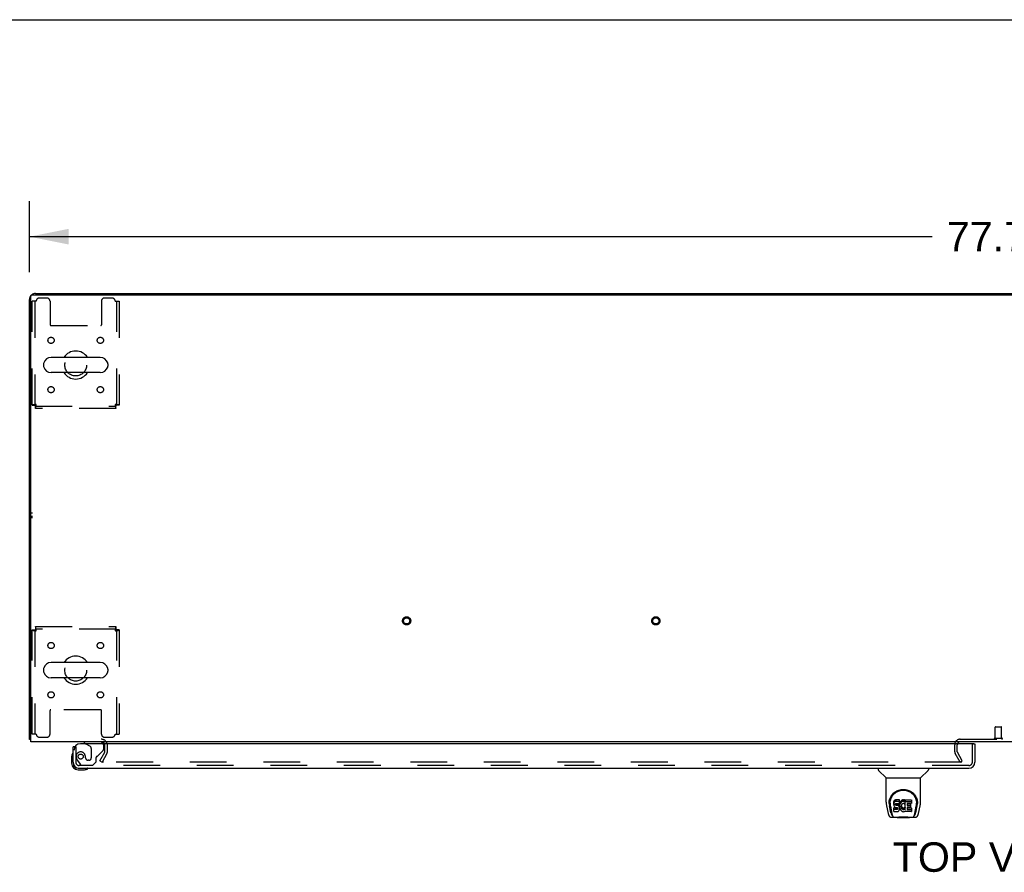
# Model space of a CAD drawing. Header units: inches. Extents: x 0 to 268, y 0 to 174.
# Tile 71 of 79: x 54 to 93, y 139 to 174. Entities that reach past the tile are written whole.
import ezdxf

# ---------------------------------------------------------------- set-up
doc = ezdxf.new("R2010")
doc.units = ezdxf.units.IN
doc.header["$LTSCALE"] = 14.749625
doc.header["$MEASUREMENT"] = 0
doc.linetypes.add('HIDDEN', pattern=[0.2, 0.1, -0.1])
doc.layers.get('0').update_dxf_attribs({"linetype": 'CONTINUOUS'})
for name, color, linetype in [('DEFAULT_2', 8, 'HIDDEN'), ('DIMENSIONS', 7, 'CONTINUOUS'), ('LEFTHAND_DOOR_ASSEMBLY', 7, 'CONTINUOUS'), ('WITNESSMARKS', 7, 'CONTINUOUS')]:
    doc.layers.add(name, color=color, linetype=linetype)
doc.styles.get("Standard").update_dxf_attribs({"font": 'arial.ttf'})
doc.dimstyles.new('DIMSTYLE_1', dxfattribs={"dimtxt": 1.183125, "dimasz": 1.5775, "dimexe": 0.09, "dimexo": 0.07, "dimgap": 0.0375, "dimtad": 0, "dimtih": 1, "dimtoh": 1, "dimzin": 4, "dimdsep": 46, "dimtxsty": 'Standard', "dimblk": '_FILLED', "dimblk1": '_FILLED', "dimblk2": '_FILLED', "dimcen": 0.09, "dimadec": 3, "dimazin": 1, "dimtfac": 1, "dimtdec": 3, "dimtofl": 0, "dimtmove": 0, "dimatfit": 3, "dimldrblk": '_FILLED', "dimfxl": 0, "dimtolj": 1, "dimtzin": 4, "dimarcsym": 0})

# ---------------------------------------------------------------- blocks, each defined once
blk = doc.blocks.new('_FILLED')
at = {"color": 0, "linetype": 'ByBlock'}
blk.add_solid([(0, 0), (-1, 0.2), (-1, -0.2)], dxfattribs=at)
blk = doc.blocks.new('*D1')
at = {"layer": 'DIMENSIONS', "color": 2, "linetype": 'Continuous'}
for p, q in [((54.158, 163.397), (54.158, 166.236)), ((131.908, 163.397), (131.908, 166.236)), ((54.158, 164.816), (90.375, 164.816)), ((131.908, 164.816), (95.692, 164.816))]:
    blk.add_line(p, q, dxfattribs=at)
at = {"layer": 'DIMENSIONS', "color": 2, "linetype": 'Continuous', "xscale": 1.5775, "yscale": 1.5775, "zscale": 1.5775, "rotation": 180}
blk.add_blockref('_FILLED', (54.158, 164.816), dxfattribs=at)
at = {"layer": 'DIMENSIONS', "color": 2, "linetype": 'Continuous', "xscale": 1.5775, "yscale": 1.5775, "zscale": 1.5775}
blk.add_blockref('_FILLED', (131.908, 164.816), dxfattribs=at)
at = {"layer": 'DIMENSIONS', "color": 2, "linetype": 'Continuous', "insert": (93.033, 165.408), "char_height": 1.1831, "width": 4.13434, "attachment_point": 2, "line_spacing_factor": 0.9}
blk.add_mtext('77.75', dxfattribs=at)

msp = doc.modelspace()

# ---------------------------------------------------------------- linework, layer by layer
at = {"color": 7, "linetype": 'Continuous'}
for p, q in [((0, 173.525), (268.175, 173.525)), ((61.658, 162.539), (61.658, 162.487)), ((61.658, 162.539), (124.408, 162.539)), ((93.033, 162.539), (93.033, 162.487)), ((54.725, 159.708), (54.725, 159.621)), ((57, 159.97), (55.025, 159.97)), ((57.3, 159.708), (57.3, 159.621)), ((57, 159.358), (55.025, 159.358)), ((54.725, 147.458), (54.725, 147.371)), ((57, 147.72), (55.025, 147.72)), ((57.3, 147.458), (57.3, 147.371)), ((57, 147.108), (55.025, 147.108)), ((54.21, 144.643), (54.158, 144.643))]:
    msp.add_line(p, q, dxfattribs=at)
at = {"color": 3, "linetype": 'Continuous'}
for p, q in [((54.21, 144.539), (54.21, 162.427)), ((54.27, 162.487), (131.796, 162.487)), ((54.405, 162.539), (61.658, 162.539)), ((54.158, 144.643), (54.158, 162.293)), ((131.856, 144.539), (54.21, 144.539))]:
    msp.add_line(p, q, dxfattribs=at)
for points in [[(54.186, 144.629), (54.182, 144.63), (54.179, 144.631), (54.176, 144.631), (54.173, 144.632), (54.17, 144.633), (54.167, 144.634), (54.165, 144.635), (54.163, 144.636), (54.162, 144.637), (54.161, 144.638), (54.16, 144.639), (54.159, 144.641), (54.158, 144.642), (54.158, 144.643)], [(54.21, 144.624), (54.21, 144.624), (54.206, 144.625), (54.202, 144.626), (54.198, 144.627), (54.194, 144.628), (54.186, 144.629)]]:
    msp.add_lwpolyline(points, dxfattribs=at)
for centre, radius, start, end in [((54.405, 162.293), 0.246, 140.5601, 180), ((54.27, 162.427), 0.06, 90, 180), ((54.405, 162.293), 0.246, 90, 129.4399), ((57.037, 144.397), 0.142, 26.4666, 90), ((91.502, 144.424), 0.115, 115.2249, 161.7477)]:
    msp.add_arc(centre, radius, start, end, dxfattribs=at)
at = {"color": 7, "linetype": 'Continuous'}
for centre, radius, start, end in [((56.012, 159.664), 0.562, 32.9567, 147.0433), ((54.869, 159.708), 0.144, 164.3697, 180), ((54.869, 159.621), 0.144, 180, 195.6303), ((55.025, 159.664), 0.306, 90, 164.3697), ((57, 159.664), 0.306, 15.6303, 90), ((57.156, 159.708), 0.144, 0, 15.6303), ((57.156, 159.621), 0.144, 344.3697, 360), ((55.025, 159.664), 0.306, 195.6303, 270), ((56.012, 159.664), 0.562, 212.956, 327.044), ((57, 159.664), 0.306, 270, 344.3697), ((56.012, 147.414), 0.562, 32.9567, 147.0433), ((54.869, 147.458), 0.144, 164.3697, 180), ((54.869, 147.371), 0.144, 180, 195.6303), ((55.025, 147.414), 0.306, 90, 164.3697), ((57, 147.414), 0.306, 15.6303, 90), ((57.156, 147.458), 0.144, 0, 15.6303), ((57.156, 147.371), 0.144, 344.3697, 360), ((55.025, 147.414), 0.306, 195.6303, 270), ((56.012, 147.414), 0.562, 212.956, 327.044), ((57, 147.414), 0.306, 270, 344.3697)]:
    msp.add_arc(centre, radius, start, end, dxfattribs=at)
at = {"layer": 'DEFAULT_2', "color": 8, "linetype": 'HIDDEN'}
for p, q in [((54.262, 158.048), (54.262, 162.227)), ((54.429, 162.227), (54.262, 162.227)), ((54.366, 162.227), (54.366, 158.048)), ((54.856, 162.352), (54.554, 162.352)), ((54.981, 162.227), (54.981, 161.282)), ((57.044, 162.227), (57.044, 161.282)), ((57.47, 162.352), (57.169, 162.352)), ((57.595, 162.227), (57.762, 162.227)), ((57.658, 158.048), (57.658, 162.227)), ((57.762, 162.227), (57.762, 158.048)), ((55.011, 161.252), (57.014, 161.252)), ((54.262, 158.048), (54.366, 158.048)), ((57.762, 158.048), (57.658, 158.048)), ((54.396, 157.914), (54.396, 158.018)), ((54.396, 158.018), (57.628, 158.018)), ((57.628, 157.914), (54.396, 157.914)), ((57.628, 157.914), (57.628, 158.018)), ((54.262, 144.852), (54.262, 149.03)), ((54.262, 149.03), (54.366, 149.03)), ((54.366, 149.03), (54.366, 144.852)), ((54.396, 149.164), (54.396, 149.06)), ((54.396, 149.164), (57.628, 149.164)), ((57.628, 149.06), (54.396, 149.06)), ((57.628, 149.164), (57.628, 149.06)), ((57.658, 144.852), (57.658, 149.03)), ((57.762, 149.03), (57.658, 149.03)), ((57.762, 149.03), (57.762, 144.852)), ((54.981, 144.852), (54.981, 145.797)), ((57.014, 145.827), (55.011, 145.827)), ((57.044, 144.852), (57.044, 145.797)), ((92.909, 144.686), (92.909, 145.133)), ((92.919, 145.143), (93.147, 145.143)), ((93.157, 144.686), (93.157, 145.133)), ((54.429, 144.852), (54.262, 144.852)), ((54.554, 144.727), (54.856, 144.727)), ((57.169, 144.727), (57.47, 144.727)), ((57.595, 144.852), (57.762, 144.852)), ((91.502, 144.643), (94.564, 144.643)), ((92.891, 144.686), (93.175, 144.686)), ((57.179, 144.135), (57.179, 144.397)), ((57.283, 144.135), (57.283, 144.397)), ((91.283, 144.135), (91.283, 144.424)), ((91.387, 144.135), (91.387, 144.424)), ((56.979, 143.779), (57.175, 144.119)), ((57.265, 144.067), (57.069, 143.727)), ((91.498, 143.727), (91.302, 144.067)), ((91.588, 143.779), (91.392, 144.119)), ((56.979, 143.779), (57.069, 143.727)), ((91.565, 143.727), (57.115, 143.727)), ((91.498, 143.727), (91.588, 143.779))]:
    msp.add_line(p, q, dxfattribs=at)
for points in [[(54.429, 158.081), (54.411, 158.079), (54.392, 158.077), (54.374, 158.074), (54.357, 158.072), (54.34, 158.07), (54.325, 158.067), (54.311, 158.065), (54.299, 158.063), (54.288, 158.06), (54.279, 158.058), (54.272, 158.055), (54.266, 158.053), (54.263, 158.051), (54.262, 158.048)], [(54.429, 158.081), (54.422, 158.079), (54.415, 158.077), (54.408, 158.074), (54.402, 158.072), (54.396, 158.07), (54.39, 158.067), (54.385, 158.065), (54.38, 158.063), (54.376, 158.06), (54.373, 158.058), (54.37, 158.055), (54.368, 158.053), (54.367, 158.051), (54.366, 158.048)], [(54.396, 157.914), (54.399, 157.915), (54.401, 157.919), (54.403, 157.924), (54.406, 157.931), (54.408, 157.94), (54.41, 157.951), (54.413, 157.963), (54.415, 157.977), (54.418, 157.993), (54.42, 158.009), (54.422, 158.026), (54.425, 158.044), (54.427, 158.063), (54.429, 158.081)], [(54.396, 158.018), (54.399, 158.019), (54.401, 158.02), (54.403, 158.022), (54.406, 158.025), (54.408, 158.028), (54.41, 158.032), (54.413, 158.037), (54.415, 158.042), (54.418, 158.048), (54.42, 158.054), (54.422, 158.061), (54.425, 158.067), (54.427, 158.074), (54.429, 158.081)], [(57.658, 158.048), (57.658, 158.051), (57.657, 158.053), (57.655, 158.055), (57.652, 158.058), (57.649, 158.06), (57.645, 158.063), (57.64, 158.065), (57.635, 158.067), (57.629, 158.07), (57.623, 158.072), (57.616, 158.074), (57.609, 158.077), (57.602, 158.079), (57.595, 158.081)], [(57.595, 158.081), (57.598, 158.063), (57.6, 158.044), (57.602, 158.026), (57.605, 158.009), (57.607, 157.993), (57.609, 157.977), (57.612, 157.963), (57.614, 157.951), (57.617, 157.94), (57.619, 157.931), (57.621, 157.924), (57.624, 157.919), (57.626, 157.915), (57.628, 157.914)], [(57.762, 158.048), (57.761, 158.051), (57.758, 158.053), (57.753, 158.055), (57.746, 158.058), (57.737, 158.06), (57.726, 158.063), (57.713, 158.065), (57.699, 158.067), (57.684, 158.07), (57.668, 158.072), (57.65, 158.074), (57.632, 158.077), (57.614, 158.079), (57.595, 158.081)], [(57.595, 158.081), (57.598, 158.074), (57.6, 158.067), (57.602, 158.061), (57.605, 158.054), (57.607, 158.048), (57.609, 158.042), (57.612, 158.037), (57.614, 158.032), (57.617, 158.028), (57.619, 158.025), (57.621, 158.022), (57.624, 158.02), (57.626, 158.019), (57.628, 158.018)], [(54.262, 149.03), (54.263, 149.028), (54.266, 149.026), (54.272, 149.023), (54.279, 149.021), (54.288, 149.019), (54.299, 149.016), (54.311, 149.014), (54.325, 149.012), (54.34, 149.009), (54.357, 149.007), (54.374, 149.004), (54.392, 149.002), (54.411, 149), (54.429, 148.997)], [(54.366, 149.03), (54.367, 149.028), (54.368, 149.026), (54.37, 149.023), (54.373, 149.021), (54.376, 149.019), (54.38, 149.016), (54.385, 149.014), (54.39, 149.012), (54.396, 149.009), (54.402, 149.007), (54.408, 149.004), (54.415, 149.002), (54.422, 149), (54.429, 148.997)], [(54.429, 148.997), (54.427, 149.016), (54.425, 149.035), (54.422, 149.053), (54.42, 149.07), (54.418, 149.086), (54.415, 149.102), (54.413, 149.115), (54.41, 149.128), (54.408, 149.139), (54.406, 149.148), (54.403, 149.155), (54.401, 149.16), (54.399, 149.163), (54.396, 149.164)], [(54.429, 148.997), (54.427, 149.004), (54.425, 149.011), (54.422, 149.018), (54.42, 149.025), (54.418, 149.031), (54.415, 149.037), (54.413, 149.042), (54.41, 149.047), (54.408, 149.051), (54.406, 149.054), (54.403, 149.057), (54.401, 149.059), (54.399, 149.06), (54.396, 149.06)], [(57.628, 149.164), (57.626, 149.163), (57.624, 149.16), (57.621, 149.155), (57.619, 149.148), (57.617, 149.139), (57.614, 149.128), (57.612, 149.115), (57.609, 149.102), (57.607, 149.086), (57.605, 149.07), (57.602, 149.053), (57.6, 149.035), (57.598, 149.016), (57.595, 148.997)], [(57.628, 149.06), (57.626, 149.06), (57.624, 149.059), (57.621, 149.057), (57.619, 149.054), (57.617, 149.051), (57.614, 149.047), (57.612, 149.042), (57.609, 149.037), (57.607, 149.031), (57.605, 149.025), (57.602, 149.018), (57.6, 149.011), (57.598, 149.004), (57.595, 148.997)], [(57.595, 148.997), (57.602, 149), (57.609, 149.002), (57.616, 149.004), (57.623, 149.007), (57.629, 149.009), (57.635, 149.012), (57.64, 149.014), (57.645, 149.016), (57.649, 149.019), (57.652, 149.021), (57.655, 149.023), (57.657, 149.026), (57.658, 149.028), (57.658, 149.03)], [(57.595, 148.997), (57.614, 149), (57.632, 149.002), (57.65, 149.004), (57.668, 149.007), (57.684, 149.009), (57.699, 149.012), (57.713, 149.014), (57.726, 149.016), (57.737, 149.019), (57.746, 149.021), (57.753, 149.023), (57.758, 149.026), (57.761, 149.028), (57.762, 149.03)], [(57.097, 143.752), (57.096, 143.75), (57.095, 143.748), (57.095, 143.746), (57.095, 143.744), (57.095, 143.744)], [(57.095, 143.744), (57.095, 143.742), (57.095, 143.74), (57.096, 143.739), (57.097, 143.737), (57.098, 143.735), (57.099, 143.733), (57.101, 143.732), (57.102, 143.731), (57.104, 143.73), (57.106, 143.729), (57.108, 143.728)], [(57.115, 143.727), (57.113, 143.727), (57.11, 143.727), (57.108, 143.728)]]:
    msp.add_lwpolyline(points, dxfattribs=at)
for centre, radius in [((55.023, 160.654), 0.125), ((57.002, 160.654), 0.125), ((56.012, 159.664), 0.438), ((55.023, 158.675), 0.125), ((57.002, 158.675), 0.125), ((69.29, 149.393), 0.164), ((69.29, 149.393), 0.124), ((79.29, 149.393), 0.164), ((79.29, 149.393), 0.124), ((55.023, 148.404), 0.125), ((57.002, 148.404), 0.125), ((56.012, 147.414), 0.438), ((55.023, 146.425), 0.125), ((57.002, 146.425), 0.125)]:
    msp.add_circle(centre, radius, dxfattribs=at)
for centre, radius, start, end in [((54.554, 162.227), 0.125, 90, 180), ((54.856, 162.227), 0.125, 0, 90), ((57.169, 162.227), 0.125, 90, 180), ((57.47, 162.227), 0.125, 0, 90), ((55.011, 161.282), 0.03, 180, 270), ((57.014, 161.282), 0.03, 270, 360), ((55.011, 145.797), 0.03, 90, 180), ((57.014, 145.797), 0.03, 0, 90), ((92.919, 145.133), 0.01, 90, 180), ((93.147, 145.133), 0.01, 0, 90), ((54.554, 144.852), 0.125, 180, 270), ((54.856, 144.852), 0.125, 270, 360), ((57.037, 144.397), 0.246, 0, 90), ((57.169, 144.852), 0.125, 180, 270), ((57.47, 144.852), 0.125, 270, 360), ((91.502, 144.424), 0.219, 90, 180), ((92.891, 144.665), 0.0215, 90, 270), ((93.175, 144.665), 0.0215, 270, 90), ((57.037, 144.397), 0.142, 0, 26.4666), ((91.502, 144.424), 0.115, 161.7477, 180), ((91.502, 144.424), 0.115, 90, 115.2249), ((57.146, 144.135), 0.033, 330, 360), ((57.146, 144.135), 0.137, 330, 360), ((91.42, 144.135), 0.137, 180, 210), ((91.42, 144.135), 0.033, 180, 210)]:
    msp.add_arc(centre, radius, start, end, dxfattribs=at)
at = {"layer": 'LEFTHAND_DOOR_ASSEMBLY', "color": 3, "linetype": 'Continuous'}
for p, q in [((55.908, 143.728), (55.908, 144.335)), ((92.034, 144.46), (56.2, 144.46)), ((92.096, 144.46), (92.096, 143.728)), ((56.155, 143.481), (91.849, 143.481))]:
    msp.add_line(p, q, dxfattribs=at)
at = {"layer": 'LEFTHAND_DOOR_ASSEMBLY', "color": 7, "linetype": 'Continuous'}
for p, q in [((55.984, 144.335), (55.908, 144.335)), ((56.35, 144.539), (56.35, 144.5)), ((56.35, 144.5), (56.419, 144.46)), ((92.034, 144.46), (92.096, 144.46)), ((55.848, 143.941), (55.848, 143.684)), ((55.908, 143.728), (55.908, 143.684)), ((56.111, 143.481), (56.155, 143.481)), ((56.111, 143.421), (56.368, 143.421)), ((88.217, 143.481), (88.217, 143.419)), ((90.225, 143.481), (90.225, 143.419)), ((88.526, 143.093), (88.228, 143.391)), ((88.532, 143.088), (89.91, 143.088)), ((88.532, 142.116), (88.532, 143.088)), ((89.91, 142.116), (89.91, 143.088)), ((89.916, 143.093), (90.213, 143.391)), ((88.547, 141.973), (88.612, 141.667)), ((88.65, 142.061), (88.65, 142.061)), ((88.657, 142.148), (88.656, 142.084)), ((88.719, 141.695), (88.666, 141.966)), ((88.694, 142.074), (88.694, 142.051)), ((88.703, 141.953), (88.76, 141.66)), ((88.836, 142.119), (88.835, 142.096)), ((88.835, 142.029), (88.835, 142.096)), ((88.836, 142.052), (88.835, 142.029)), ((88.835, 142.029), (88.835, 142.005)), ((88.835, 142.005), (88.839, 141.981)), ((88.842, 142.143), (88.836, 142.119)), ((88.836, 142.052), (88.836, 142.119)), ((88.842, 142.076), (88.836, 142.052)), ((88.837, 141.743), (88.837, 141.885)), ((88.839, 141.981), (88.848, 141.959)), ((88.851, 142.165), (88.842, 142.143)), ((88.842, 142.076), (88.842, 142.143)), ((88.851, 142.098), (88.842, 142.076)), ((88.901, 141.89), (88.842, 141.889)), ((88.842, 141.822), (88.842, 141.889)), ((88.848, 141.959), (88.861, 141.939)), ((88.865, 142.185), (88.851, 142.165)), ((88.851, 142.098), (88.851, 142.165)), ((88.865, 142.118), (88.851, 142.098)), ((88.861, 141.939), (88.877, 141.922)), ((88.873, 142.193), (88.865, 142.185)), ((88.865, 142.118), (88.865, 142.185)), ((88.873, 142.126), (88.865, 142.118)), ((88.883, 142.199), (88.873, 142.193)), ((88.873, 142.126), (88.873, 142.193)), ((88.883, 142.133), (88.873, 142.126)), ((88.877, 141.922), (88.897, 141.909)), ((88.904, 142.209), (88.883, 142.199)), ((88.883, 142.133), (88.883, 142.199)), ((88.904, 142.142), (88.883, 142.133)), ((88.897, 141.909), (88.908, 141.904)), ((88.962, 141.89), (88.901, 141.89)), ((88.901, 141.823), (88.901, 141.89)), ((88.928, 142.216), (88.904, 142.209)), ((88.904, 142.142), (88.904, 142.209)), ((88.928, 142.15), (88.904, 142.142)), ((88.906, 142.032), (88.908, 142.047)), ((88.906, 142.01), (88.906, 142.032)), ((88.906, 142.017), (88.906, 142.032)), ((88.906, 142.01), (88.906, 142.017)), ((88.909, 142.002), (88.906, 142.01)), ((88.908, 142.047), (88.912, 142.054)), ((88.908, 141.904), (88.92, 141.902)), ((88.909, 142.002), (88.909, 142.047)), ((88.913, 141.996), (88.909, 142.002)), ((88.912, 142.054), (88.917, 142.059)), ((88.913, 141.996), (88.913, 142.055)), ((88.919, 141.992), (88.913, 141.996)), ((88.917, 142.059), (88.932, 142.063)), ((88.934, 142.055), (88.919, 142.059)), ((88.919, 142.059), (88.919, 142.059)), ((88.919, 141.992), (88.919, 142.059)), ((88.934, 141.988), (88.919, 141.992)), ((88.92, 141.902), (88.967, 141.902)), ((89.067, 142.216), (88.928, 142.216)), ((88.928, 142.15), (88.928, 142.216)), ((89.067, 142.15), (88.928, 142.15)), ((88.932, 142.063), (88.947, 142.064)), ((88.958, 142.056), (88.934, 142.055)), ((88.934, 141.988), (88.934, 142.055)), ((88.958, 141.989), (88.934, 141.988)), ((88.947, 142.064), (89.059, 142.064)), ((88.982, 142.054), (88.958, 142.056)), ((88.958, 141.989), (88.958, 142.056)), ((88.982, 141.988), (88.958, 141.989)), ((88.977, 141.891), (88.962, 141.89)), ((88.962, 141.823), (88.962, 141.89)), ((88.967, 141.902), (88.975, 141.901)), ((88.975, 141.901), (88.982, 141.899)), ((88.983, 141.895), (88.977, 141.891)), ((88.977, 141.824), (88.977, 141.891)), ((89.005, 142.049), (88.982, 142.054)), ((88.982, 141.988), (88.982, 142.054)), ((89.005, 141.982), (88.982, 141.988)), ((88.982, 141.899), (88.988, 141.894)), ((88.985, 141.896), (88.983, 141.895)), ((88.983, 141.828), (88.983, 141.895)), ((88.988, 141.894), (88.993, 141.888)), ((88.989, 141.833), (88.989, 141.893)), ((88.998, 141.845), (88.989, 141.833)), ((88.993, 141.888), (88.999, 141.875)), ((88.998, 141.845), (88.998, 141.877)), ((89.001, 141.852), (88.998, 141.845)), ((88.999, 141.875), (89.002, 141.86)), ((89.001, 141.852), (89.001, 141.864)), ((89.002, 141.86), (89.001, 141.852)), ((89.016, 142.044), (89.005, 142.049)), ((89.005, 141.982), (89.005, 142.049)), ((89.016, 141.978), (89.005, 141.982)), ((89.026, 142.038), (89.016, 142.044)), ((89.016, 141.978), (89.016, 142.044)), ((89.026, 141.971), (89.016, 141.978)), ((89.043, 142.021), (89.026, 142.038)), ((89.026, 141.971), (89.026, 142.038)), ((89.043, 141.954), (89.026, 141.971)), ((89.056, 142.001), (89.043, 142.021)), ((89.043, 141.954), (89.043, 142.021)), ((89.056, 141.934), (89.043, 141.954)), ((89.066, 141.979), (89.056, 142.001)), ((89.056, 141.934), (89.056, 142.001)), ((89.066, 141.912), (89.056, 141.934)), ((89.059, 142.064), (89.065, 142.065)), ((89.065, 142.065), (89.067, 142.07)), ((89.067, 141.975), (89.066, 141.979)), ((89.066, 141.912), (89.066, 141.979)), ((89.072, 141.889), (89.066, 141.912)), ((89.069, 142.174), (89.067, 142.216)), ((89.067, 142.15), (89.067, 142.216)), ((89.069, 142.107), (89.067, 142.15)), ((89.067, 142.07), (89.068, 142.083)), ((89.071, 142.052), (89.067, 142.008)), ((89.067, 141.941), (89.067, 142.008)), ((89.071, 141.986), (89.067, 141.941)), ((89.067, 141.941), (89.068, 141.919)), ((89.067, 141.818), (89.073, 141.841)), ((89.068, 142.083), (89.069, 142.107)), ((89.068, 141.919), (89.071, 141.897)), ((89.069, 142.107), (89.069, 142.174)), ((89.076, 142.074), (89.071, 142.052)), ((89.071, 141.986), (89.071, 142.052)), ((89.076, 142.008), (89.071, 141.986)), ((89.071, 141.897), (89.075, 141.875)), ((89.075, 141.865), (89.072, 141.889)), ((89.073, 141.841), (89.075, 141.865)), ((89.075, 141.865), (89.075, 141.879)), ((89.075, 141.875), (89.082, 141.854)), ((89.082, 142.096), (89.076, 142.074)), ((89.076, 142.008), (89.076, 142.074)), ((89.082, 142.029), (89.076, 142.008)), ((89.09, 142.116), (89.082, 142.096)), ((89.082, 142.029), (89.082, 142.096)), ((89.09, 142.05), (89.082, 142.029)), ((89.082, 141.854), (89.104, 141.815)), ((89.101, 142.136), (89.09, 142.116)), ((89.09, 142.05), (89.09, 142.116)), ((89.101, 142.069), (89.09, 142.05)), ((89.114, 142.154), (89.101, 142.136)), ((89.101, 142.069), (89.101, 142.136)), ((89.114, 142.087), (89.101, 142.069)), ((89.129, 142.171), (89.114, 142.154)), ((89.114, 142.087), (89.114, 142.154)), ((89.129, 142.104), (89.114, 142.087)), ((89.145, 142.186), (89.129, 142.171)), ((89.129, 142.104), (89.129, 142.171)), ((89.145, 142.119), (89.129, 142.104)), ((89.137, 141.957), (89.136, 141.93)), ((89.136, 141.93), (89.138, 141.917)), ((89.14, 141.984), (89.137, 141.957)), ((89.138, 141.917), (89.138, 141.957)), ((89.138, 141.917), (89.141, 141.904)), ((89.139, 141.976), (89.141, 141.971)), ((89.144, 141.996), (89.14, 141.984)), ((89.141, 141.971), (89.151, 141.946)), ((89.141, 141.904), (89.141, 141.971)), ((89.141, 141.904), (89.151, 141.879)), ((89.15, 142.008), (89.144, 141.996)), ((89.163, 142.199), (89.145, 142.186)), ((89.145, 142.119), (89.145, 142.186)), ((89.163, 142.132), (89.145, 142.119)), ((89.164, 142.031), (89.15, 142.008)), ((89.151, 141.946), (89.164, 141.923)), ((89.151, 141.879), (89.151, 141.946)), ((89.151, 141.879), (89.164, 141.856)), ((89.184, 142.208), (89.163, 142.199)), ((89.163, 142.132), (89.163, 142.199)), ((89.184, 142.141), (89.163, 142.132)), ((89.172, 142.042), (89.164, 142.031)), ((89.164, 141.923), (89.173, 141.913)), ((89.164, 141.856), (89.164, 141.923)), ((89.164, 141.856), (89.173, 141.846)), ((89.183, 142.049), (89.172, 142.042)), ((89.173, 141.913), (89.183, 141.904)), ((89.173, 141.846), (89.173, 141.913)), ((89.173, 141.846), (89.183, 141.837)), ((89.208, 142.06), (89.183, 142.049)), ((89.183, 141.904), (89.194, 141.897)), ((89.183, 141.837), (89.183, 141.904)), ((89.183, 141.837), (89.194, 141.83)), ((89.205, 142.213), (89.184, 142.208)), ((89.184, 142.141), (89.184, 142.208)), ((89.205, 142.146), (89.184, 142.141)), ((89.194, 141.897), (89.207, 141.892)), ((89.194, 141.83), (89.194, 141.897)), ((89.228, 142.215), (89.205, 142.213)), ((89.205, 142.146), (89.205, 142.213)), ((89.228, 142.148), (89.205, 142.146)), ((89.207, 141.892), (89.22, 141.889)), ((89.207, 141.825), (89.207, 141.892)), ((89.221, 142.063), (89.208, 142.06)), ((89.22, 141.889), (89.233, 141.889)), ((89.22, 141.823), (89.22, 141.889)), ((89.234, 142.063), (89.221, 142.063)), ((89.228, 142.215), (89.25, 142.215)), ((89.228, 142.148), (89.228, 142.215)), ((89.25, 142.148), (89.228, 142.148)), ((89.233, 141.889), (89.246, 141.891)), ((89.233, 141.822), (89.233, 141.889)), ((89.247, 142.06), (89.234, 142.063)), ((89.246, 141.891), (89.259, 141.895)), ((89.246, 141.824), (89.246, 141.891)), ((89.26, 142.055), (89.247, 142.06)), ((89.261, 142.213), (89.25, 142.215)), ((89.25, 142.148), (89.25, 142.215)), ((89.261, 142.146), (89.25, 142.148)), ((89.259, 141.895), (89.271, 141.9)), ((89.259, 141.828), (89.259, 141.895)), ((89.272, 142.209), (89.261, 142.213)), ((89.261, 142.146), (89.261, 142.213)), ((89.272, 142.143), (89.261, 142.146)), ((89.292, 142.125), (89.266, 142.057)), ((89.271, 141.9), (89.282, 141.908)), ((89.271, 141.834), (89.271, 141.9)), ((89.271, 141.834), (89.282, 141.841)), ((89.29, 142.197), (89.272, 142.209)), ((89.272, 142.143), (89.272, 142.209)), ((89.29, 142.131), (89.272, 142.143)), ((89.282, 141.908), (89.282, 141.841)), ((89.289, 141.907), (89.301, 141.889)), ((89.289, 141.84), (89.301, 141.822)), ((89.29, 142.197), (89.29, 142.131)), ((89.292, 142.194), (89.292, 142.131)), ((89.301, 142.214), (89.537, 142.214)), ((89.301, 141.822), (89.301, 142.214)), ((89.301, 142.148), (89.537, 142.148)), ((89.371, 142.06), (89.371, 141.992)), ((89.372, 141.901), (89.372, 141.824)), ((89.537, 142.064), (89.375, 142.064)), ((89.375, 142.055), (89.506, 142.055)), ((89.375, 141.988), (89.506, 141.988)), ((89.506, 141.906), (89.376, 141.906)), ((89.376, 141.886), (89.538, 141.886)), ((89.511, 142.05), (89.511, 141.91)), ((89.542, 142.21), (89.542, 142.069)), ((89.542, 141.882), (89.542, 141.743)), ((89.681, 141.66), (89.738, 141.95)), ((89.722, 141.695), (89.775, 141.966)), ((89.738, 141.95), (89.739, 141.954)), ((89.785, 142.148), (89.786, 142.084)), ((89.792, 142.061), (89.792, 142.061)), ((89.83, 141.667), (89.895, 141.973)), ((88.736, 141.513), (88.963, 141.513)), ((88.771, 141.592), (88.778, 141.592)), ((88.776, 141.596), (88.78, 141.586)), ((88.78, 141.585), (88.78, 141.586)), ((88.823, 141.513), (88.821, 141.513)), ((88.901, 141.823), (88.842, 141.822)), ((88.842, 141.738), (88.986, 141.738)), ((88.962, 141.823), (88.901, 141.823)), ((88.977, 141.824), (88.962, 141.823)), ((88.983, 141.493), (88.962, 141.514)), ((88.983, 141.828), (88.977, 141.824)), ((88.989, 141.833), (88.983, 141.828)), ((89.459, 141.493), (88.983, 141.493)), ((88.986, 141.738), (88.998, 141.74)), ((88.998, 141.74), (89.009, 141.744)), ((89.009, 141.744), (89.029, 141.758)), ((89.029, 141.758), (89.046, 141.774)), ((89.046, 141.774), (89.053, 141.784)), ((89.053, 141.784), (89.058, 141.795)), ((89.058, 141.795), (89.067, 141.818)), ((89.104, 141.815), (89.116, 141.796)), ((89.116, 141.796), (89.131, 141.78)), ((89.131, 141.78), (89.148, 141.765)), ((89.148, 141.765), (89.165, 141.751)), ((89.165, 141.751), (89.175, 141.746)), ((89.175, 141.746), (89.186, 141.742)), ((89.186, 141.742), (89.207, 141.737)), ((89.194, 141.83), (89.207, 141.825)), ((89.207, 141.825), (89.22, 141.823)), ((89.207, 141.737), (89.229, 141.734)), ((89.22, 141.823), (89.233, 141.822)), ((89.229, 141.734), (89.251, 141.737)), ((89.233, 141.822), (89.246, 141.824)), ((89.246, 141.824), (89.259, 141.828)), ((89.251, 141.737), (89.273, 141.744)), ((89.259, 141.828), (89.271, 141.834)), ((89.273, 141.744), (89.292, 141.755)), ((89.302, 141.756), (89.292, 141.756)), ((89.292, 141.755), (89.292, 141.756)), ((89.302, 141.743), (89.302, 141.756)), ((89.538, 141.738), (89.307, 141.738)), ((89.376, 141.819), (89.538, 141.819)), ((89.459, 141.493), (89.48, 141.514)), ((89.479, 141.513), (89.706, 141.513)), ((89.62, 141.513), (89.619, 141.513)), ((89.661, 141.585), (89.662, 141.586)), ((89.662, 141.586), (89.665, 141.596)), ((89.664, 141.592), (89.671, 141.592))]:
    msp.add_line(p, q, dxfattribs=at)
at = {"layer": 'LEFTHAND_DOOR_ASSEMBLY', "color": 8, "linetype": 'HIDDEN'}
for p, q in [((56.012, 144.335), (55.984, 144.335)), ((56.012, 144.335), (56.012, 143.728)), ((56.98, 144.539), (56.35, 144.539)), ((56.419, 144.46), (56.588, 144.362)), ((56.638, 144.276), (56.638, 143.896)), ((57.137, 144.26), (57.137, 144.382)), ((91.992, 143.728), (91.992, 144.46)), ((56.409, 143.896), (56.409, 143.885)), ((56.83, 143.732), (56.83, 143.911)), ((56.889, 143.97), (57.108, 144.189)), ((56.087, 143.784), (56.188, 143.64)), ((91.849, 143.585), (56.155, 143.585)), ((56.253, 143.606), (56.704, 143.606)), ((56.54, 143.798), (56.507, 143.798)), ((56.704, 143.606), (56.83, 143.732))]:
    msp.add_line(p, q, dxfattribs=at)
at = {"layer": 'LEFTHAND_DOOR_ASSEMBLY', "color": 7, "linetype": 'Continuous'}
for points in [[(88.65, 142.074), (88.653, 142.115), (88.659, 142.165), (88.67, 142.212), (88.684, 142.256), (88.701, 142.298), (88.721, 142.337), (88.744, 142.374), (88.769, 142.409), (88.796, 142.442), (88.825, 142.472), (88.857, 142.501), (88.891, 142.526), (88.926, 142.55), (88.964, 142.57), (89.004, 142.589), (89.045, 142.604), (89.088, 142.616), (89.131, 142.625), (89.176, 142.63), (89.221, 142.632), (89.266, 142.63), (89.311, 142.624), (89.355, 142.616), (89.397, 142.604), (89.439, 142.588), (89.478, 142.57), (89.516, 142.549), (89.552, 142.526), (89.585, 142.5), (89.617, 142.472), (89.646, 142.441), (89.673, 142.409), (89.698, 142.374), (89.721, 142.336), (89.74, 142.297), (89.758, 142.255), (89.772, 142.211), (89.782, 142.164), (89.789, 142.114), (89.792, 142.074)], [(88.694, 142.074), (88.694, 142.094), (88.696, 142.118), (88.698, 142.142), (88.702, 142.166), (88.707, 142.19), (88.713, 142.213), (88.719, 142.235), (88.727, 142.258), (88.736, 142.279), (88.745, 142.3), (88.755, 142.321), (88.766, 142.34), (88.778, 142.359), (88.79, 142.377), (88.803, 142.394), (88.816, 142.411), (88.829, 142.427), (88.843, 142.442), (88.858, 142.456), (88.872, 142.469), (88.887, 142.482), (88.903, 142.494), (88.918, 142.505), (88.934, 142.516), (88.949, 142.526), (88.965, 142.535), (88.981, 142.543), (88.997, 142.551), (89.013, 142.558), (89.029, 142.565), (89.045, 142.571), (89.061, 142.576), (89.077, 142.581), (89.093, 142.585), (89.109, 142.589), (89.124, 142.592), (89.14, 142.595), (89.156, 142.597), (89.172, 142.599), (89.188, 142.6), (89.204, 142.601), (89.22, 142.601), (89.236, 142.601), (89.252, 142.6), (89.268, 142.599), (89.284, 142.597), (89.3, 142.595), (89.316, 142.592), (89.332, 142.589), (89.348, 142.585), (89.364, 142.581), (89.38, 142.576), (89.396, 142.571), (89.412, 142.565), (89.428, 142.559), (89.444, 142.551), (89.46, 142.544), (89.476, 142.535), (89.491, 142.526), (89.507, 142.516), (89.523, 142.506), (89.538, 142.495), (89.553, 142.483), (89.568, 142.47), (89.583, 142.457), (89.598, 142.442), (89.612, 142.427), (89.625, 142.411), (89.639, 142.395), (89.652, 142.377), (89.664, 142.359), (89.675, 142.34), (89.686, 142.321), (89.697, 142.301), (89.706, 142.28), (89.715, 142.258), (89.722, 142.236), (89.729, 142.213), (89.735, 142.19), (89.74, 142.167), (89.743, 142.143), (89.746, 142.118), (89.747, 142.094), (89.748, 142.074)], [(88.532, 142.116), (88.533, 142.083), (88.536, 142.043), (88.541, 142.004), (88.547, 141.973)], [(88.65, 142.061), (88.65, 142.066), (88.65, 142.074)], [(88.694, 142.051), (88.694, 142.035), (88.696, 142.006), (88.699, 141.978), (88.703, 141.953)], [(88.842, 141.889), (88.841, 141.889), (88.841, 141.889), (88.84, 141.889), (88.84, 141.889), (88.84, 141.889), (88.839, 141.888), (88.839, 141.888), (88.838, 141.888), (88.838, 141.887), (88.838, 141.887), (88.838, 141.886), (88.837, 141.886), (88.837, 141.885), (88.837, 141.885)], [(89.739, 141.954), (89.739, 141.957), (89.74, 141.96), (89.74, 141.963), (89.741, 141.966), (89.741, 141.969), (89.742, 141.972), (89.742, 141.976), (89.743, 141.979), (89.743, 141.983), (89.744, 141.986), (89.744, 141.99), (89.745, 141.994), (89.745, 141.998), (89.745, 142.002), (89.746, 142.006), (89.746, 142.011), (89.747, 142.015), (89.747, 142.019), (89.747, 142.024), (89.747, 142.029), (89.747, 142.033), (89.748, 142.038), (89.748, 142.043), (89.748, 142.049), (89.748, 142.074)], [(89.792, 142.074), (89.792, 142.067), (89.792, 142.061)], [(89.895, 141.973), (89.9, 142.003), (89.906, 142.043), (89.909, 142.083), (89.91, 142.117)], [(88.612, 141.667), (88.615, 141.654), (88.62, 141.636), (88.625, 141.619), (88.63, 141.604), (88.636, 141.591), (88.642, 141.578), (88.648, 141.567), (88.655, 141.556), (88.663, 141.547), (88.672, 141.538), (88.683, 141.53), (88.694, 141.523), (88.706, 141.518), (88.719, 141.514), (88.733, 141.513), (88.736, 141.513)], [(88.76, 141.66), (88.763, 141.648), (88.766, 141.635), (88.769, 141.621), (88.773, 141.608), (88.776, 141.596)], [(88.78, 141.585), (88.785, 141.573), (88.792, 141.56), (88.798, 141.55), (88.805, 141.541), (88.812, 141.532), (88.82, 141.525), (88.829, 141.52), (88.839, 141.516), (88.849, 141.513), (88.857, 141.513)], [(88.842, 141.822), (88.841, 141.822), (88.841, 141.822), (88.84, 141.822), (88.84, 141.822), (88.84, 141.822), (88.839, 141.822), (88.839, 141.821), (88.838, 141.821), (88.838, 141.821), (88.838, 141.82), (88.838, 141.82), (88.837, 141.819), (88.837, 141.818), (88.837, 141.818)], [(88.937, 141.513), (88.958, 141.513), (88.98, 141.515), (89.003, 141.517), (89.028, 141.52), (89.054, 141.523), (89.08, 141.526), (89.108, 141.528), (89.136, 141.531), (89.165, 141.532), (89.194, 141.533), (89.223, 141.534), (89.252, 141.533), (89.282, 141.532), (89.31, 141.53), (89.338, 141.528), (89.365, 141.525), (89.391, 141.522), (89.416, 141.52), (89.44, 141.517), (89.463, 141.515), (89.484, 141.513), (89.504, 141.513)], [(88.937, 141.513), (88.959, 141.513), (88.986, 141.515), (89.014, 141.518), (89.071, 141.523)], [(89.071, 141.523), (89.1, 141.526), (89.129, 141.528), (89.159, 141.53), (89.19, 141.531), (89.22, 141.532), (89.251, 141.531), (89.281, 141.53), (89.311, 141.529), (89.341, 141.526), (89.37, 141.523), (89.428, 141.518)], [(89.428, 141.518), (89.455, 141.515), (89.482, 141.513), (89.504, 141.513)], [(89.585, 141.513), (89.593, 141.513), (89.603, 141.516), (89.612, 141.52), (89.621, 141.525), (89.63, 141.532), (89.637, 141.54), (89.644, 141.55), (89.65, 141.56), (89.656, 141.573), (89.661, 141.585)], [(89.665, 141.596), (89.669, 141.608), (89.673, 141.621), (89.676, 141.635), (89.679, 141.648), (89.681, 141.66)], [(89.706, 141.513), (89.708, 141.513), (89.721, 141.514), (89.734, 141.518), (89.747, 141.523), (89.758, 141.529), (89.769, 141.537), (89.778, 141.546), (89.786, 141.556), (89.793, 141.566), (89.8, 141.578), (89.806, 141.59), (89.812, 141.604), (89.817, 141.619), (89.822, 141.636), (89.827, 141.654), (89.83, 141.667)]]:
    msp.add_lwpolyline(points, dxfattribs=at)
at = {"layer": 'LEFTHAND_DOOR_ASSEMBLY', "color": 8, "linetype": 'HIDDEN'}
msp.add_circle((56.212, 143.948), 0.101, dxfattribs=at)
at = {"layer": 'LEFTHAND_DOOR_ASSEMBLY', "color": 3, "linetype": 'Continuous'}
for centre, radius, start, end in [((56.2, 144.21), 0.25, 90, 180), ((92.034, 144.44), 0.02, 0, 90), ((56.155, 143.728), 0.246, 180, 270), ((91.849, 143.728), 0.246, 270, 360)]:
    msp.add_arc(centre, radius, start, end, dxfattribs=at)
at = {"layer": 'LEFTHAND_DOOR_ASSEMBLY', "color": 8, "linetype": 'HIDDEN'}
for centre, radius, start, end in [((56.538, 144.276), 0.1, 0, 59.908), ((57.037, 144.26), 0.1, 315, 360), ((56.98, 144.382), 0.157, 0, 29.8303), ((56.212, 143.948), 0.187, 17.8482, 196.8439), ((56.402, 144.006), 0.386, 196.8439, 215.1), ((56.016, 143.885), 0.393, 1.6599, 17.9298), ((56.507, 143.896), 0.098, 180, 270), ((56.54, 143.896), 0.098, 270, 360), ((56.869, 143.911), 0.039, 111.6096, 180), ((56.818, 144.041), 0.1, 291.6096, 315), ((56.155, 143.728), 0.142, 180, 270), ((56.253, 143.685), 0.079, 215.1, 270), ((91.849, 143.728), 0.142, 270, 360)]:
    msp.add_arc(centre, radius, start, end, dxfattribs=at)
at = {"layer": 'LEFTHAND_DOOR_ASSEMBLY', "color": 7, "linetype": 'Continuous'}
for centre, radius, start, end in [((56.98, 144.382), 0.157, 29.8303, 90), ((56.098, 143.941), 0.25, 149.1101, 180), ((55.897, 144.061), 0.015, 96.3796, 149.1101), ((55.893, 144.061), 0.015, 0, 83.6204), ((56.111, 143.684), 0.263, 180, 270), ((56.111, 143.684), 0.203, 180, 270), ((56.368, 143.671), 0.25, 270, 300.8899), ((56.488, 143.466), 0.015, 6.3796, 90), ((56.488, 143.47), 0.015, 300.8899, 353.6204), ((88.256, 143.419), 0.0394, 180, 225), ((90.185, 143.419), 0.0394, 315, 360), ((88.54, 143.107), 0.0197, 225, 262.5), ((89.902, 143.107), 0.0197, 277.5, 315)]:
    msp.add_arc(centre, radius, start, end, dxfattribs=at)
for centre, major_axis, ratio, start_param, end_param in [((89.221, 142.074), (0, 0.565), 0.999848, 1.137008, 1.76365), ((89.221, 142.074), (0, 0.565), 0.999848, 4.519536, 5.145564), ((89.261, 142.059), (0, 0.00448), 1, -3.557718, -1.937287), ((89.285, 141.904), (0.00448, 0), 1, 0.594971, 2.222579), ((89.285, 141.837), (0.00448, 0), 1, 0.594971, 2.222579), ((89.288, 142.194), (0, 0.00448), 1, -1.566905, -0.665444), ((89.288, 142.127), (0, 0.00448), 1, -1.566955, -0.665444), ((89.288, 142.127), (0.00448, 0), 1, -0.366491, 0.003842), ((89.375, 142.06), (0.00448, 0), 1, 1.570796, 3.141593), ((89.375, 142.059), (0.00448, 0), 1, -2.747639, -2.073069), ((89.375, 141.992), (0.00448, 0), 1, -3.141593, -1.570796), ((89.376, 141.901), (0.00448, 0), 1, 1.570796, 3.141593), ((89.376, 141.891), (0.00448, 0), 1, -3.141593, -1.570796), ((89.375, 142.059), (0, 0.00448), 1, -3.643865, -3.141593), ((89.506, 142.05), (0.00448, 0), 1, 0, 1.570796), ((89.506, 141.983), (0.00448, 0), 1, 0, 1.570796), ((89.506, 141.91), (0.00448, 0), 1, -1.570796, 0), ((89.537, 142.21), (0.00448, 0), 1, 0, 1.570796), ((89.537, 142.143), (0.00448, 0), 1, 0, 1.570796), ((89.537, 142.069), (0.00448, 0), 1, -1.570796, 0), ((89.538, 141.882), (0.00448, 0), 1, 0, 1.570796), ((88.777, 141.946), (0.007, 0.354), 0.213027, -3.923008, -3.13761), ((88.842, 141.743), (0, 0.00483), 1, 1.570796, 3.141593), ((89.307, 141.743), (0.00448, 0), 1, -3.141593, -1.570796), ((89.376, 141.824), (0.00448, 0), 1, -3.141593, -1.570796), ((89.538, 141.815), (0.00448, 0), 1, 0, 1.570796), ((89.538, 141.743), (0.00448, 0), 1, -1.570796, 0), ((89.665, 141.946), (-0.007, 0.354), 0.213027, -3.145575, -2.360177)]:
    msp.add_ellipse(centre, major_axis=major_axis, ratio=ratio, start_param=start_param, end_param=end_param, dxfattribs=at)
at = {"layer": 'WITNESSMARKS', "color": 40, "linetype": 'Continuous'}
for p, q in [((54.21, 153.727), (54.273, 153.727)), ((54.21, 153.602), (54.273, 153.602)), ((54.21, 153.539), (54.273, 153.539))]:
    msp.add_line(p, q, dxfattribs=at)

# ---------------------------------------------------------------- texts
at = {"layer": 'DIMENSIONS', "color": 2, "linetype": 'Continuous', "insert": (92.834, 140.505), "char_height": 1.1831, "width": 8.06196, "attachment_point": 2, "line_spacing_factor": 0.9}
msp.add_mtext('TOP VIEW', dxfattribs=at)

# ---------------------------------------------------------------- dimensions: what is measured, and where the dimension line sits
at = {"layer": 'DIMENSIONS', "color": 2, "linetype": 'Continuous'}
dim = msp.add_linear_dim(base=(54.158, 164.816), p1=(131.908, 166.306), p2=(54.158, 166.306), angle=180, dimstyle='DIMSTYLE_1', dxfattribs=at)
dim.commit()
dim.dimension.update_dxf_attribs({"geometry": '*D1', "text_midpoint": (93.037, 164.801), "dimtype": 160})

doc.saveas('drawing.dxf')
